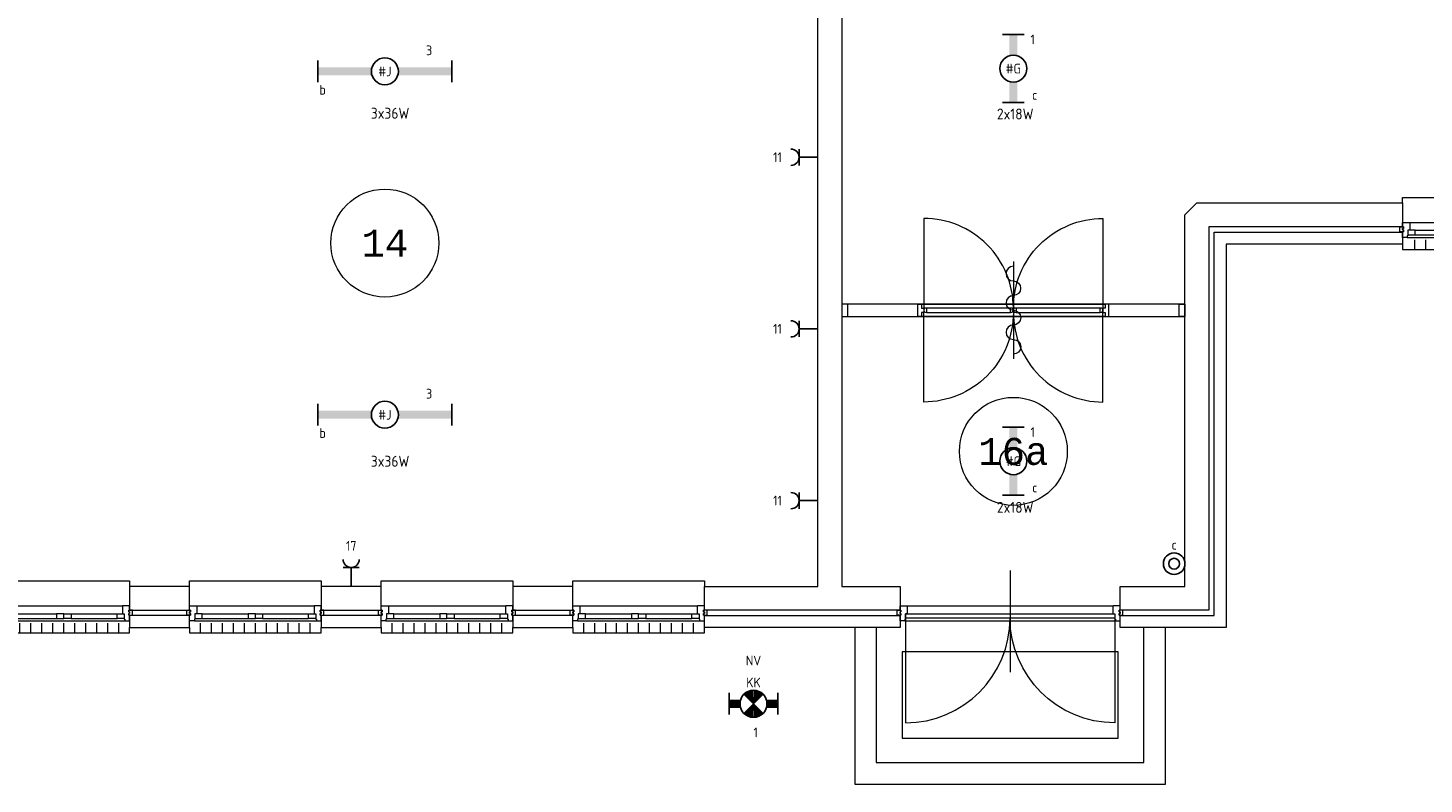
# Model space of a CAD drawing. Header units: millimetres. Extents: x 3141 to 84785, y 12240 to 40624.
# Tile 14 of 19: x 56864 to 69798, y 17824 to 24824. Entities that reach past the tile are written whole.
import ezdxf
from ezdxf.enums import TextEntityAlignment as Align
from ezdxf.xclip import XClip

# ---------------------------------------------------------------- set-up
doc = ezdxf.new("R2010")
doc.units = ezdxf.units.MM
doc.header["$LTSCALE"] = 50
doc.header["$XCLIPFRAME"] = 0
doc.layers.get('0').update_dxf_attribs({"linetype": 'CONTINUOUS'})
for name, color, linetype in [('EL6222--', 3, 'CONTINUOUS'), ('EL6311--', 3, 'CONTINUOUS'), ('EL6350--', 3, 'CONTINUOUS'), ('Xref', 8, 'CONTINUOUS'), ('Xref-beg26$0$AL$1A---_ALGEMEEN', 8, 'CONTINUOUS'), ('Xref-beg26$0$AT$1A---_TEKST050', 8, 'CONTINUOUS')]:
    doc.layers.add(name, color=color, linetype=linetype)
doc.styles.add('buro-018', font='Isocp.shx', dxfattribs={"height": 90})
doc.styles.add('Xref-beg26$0$MONOTXT', font='MONOTXT')

# ---------------------------------------------------------------- blocks, each defined once
blk = doc.blocks.new('*O56')
at = {"layer": 'Xref-beg26$0$AL$1A---_ALGEMEEN', "color": 0, "linetype": 'Continuous', "lineweight": 0}
for p, q in [((-543, 9), (543, 9)), ((-493, -63), (-67, -63)), ((-493, -106), (-67, -106)), ((67, -63), (493, -63)), ((67, -106), (493, -106)), ((-565.5, -130), (565.5, -130)), ((-508.33, -240), (-508.33, -150)), ((-406.66, -240), (-406.66, -150)), ((-305, -240), (-305, -150)), ((-203.33, -240), (-203.33, -150)), ((-101.66, -240), (-101.66, -150)), ((0, -240), (0, -150)), ((101.66, -240), (101.66, -150)), ((203.33, -240), (203.33, -150)), ((305, -240), (305, -150)), ((406.66, -240), (406.66, -150)), ((508.33, -240), (508.33, -150))]:
    blk.add_line(p, q, dxfattribs=at)
for points in [[(-610, 190), (-610, 240), (610, 240), (610, 190)], [(-610, -190), (-610, -240), (610, -240), (610, -190)]]:
    blk.add_lwpolyline(points, dxfattribs=at)
for points in [[(-610, 9), (-545.15, 9), (-543, 6.86), (-543, -63), (-560, -63), (-560, -114), (-565.5, -114), (-565.5, -127.78), (-567.72, -130), (-610, -130), (-610, -76), (-601, -76), (-601, -60), (-610, -60), (-610, -46), (-601, -46), (-601, -30), (-610, -30)], [(610, 9), (545.15, 9), (543, 6.86), (543, -63), (560, -63), (560, -114), (565.5, -114), (565.5, -127.78), (567.72, -130), (610, -130), (610, -76), (601, -76), (601, -60), (610, -60), (610, -46), (601, -46), (601, -30), (610, -30)], [(-635, -30), (-601, -30), (-601, -46), (-610, -46), (-610, -60), (-601, -60), (-601, -76), (-635, -76)], [(-560, -106), (-493, -106), (-493, -63), (-560, -63)], [(-67, -106), (0, -106), (0, -63), (-67, -63)], [(67, -106), (0, -106), (0, -63), (67, -63)], [(560, -106), (493, -106), (493, -63), (560, -63)], [(635, -30), (601, -30), (601, -46), (610, -46), (610, -60), (601, -60), (601, -76), (635, -76)]]:
    blk.add_lwpolyline(points, close=True, dxfattribs=at)
blk = doc.blocks.new('*O57')
at = {"layer": 'Xref-beg26$0$AL$1A---_ALGEMEEN', "color": 0, "linetype": 'Continuous', "lineweight": 0}
for p, q in [((-543, 9), (543, 9)), ((-493, -63), (-67, -63)), ((-493, -106), (-67, -106)), ((67, -63), (493, -63)), ((67, -106), (493, -106)), ((-565.5, -130), (565.5, -130)), ((-508.33, -240), (-508.33, -150)), ((-406.66, -240), (-406.66, -150)), ((-305, -240), (-305, -150)), ((-203.33, -240), (-203.33, -150)), ((-101.66, -240), (-101.66, -150)), ((0, -240), (0, -150)), ((101.66, -240), (101.66, -150)), ((203.33, -240), (203.33, -150)), ((305, -240), (305, -150)), ((406.66, -240), (406.66, -150)), ((508.33, -240), (508.33, -150))]:
    blk.add_line(p, q, dxfattribs=at)
for points in [[(-610, 190), (-610, 240), (610, 240), (610, 190)], [(-610, -190), (-610, -240), (610, -240), (610, -190)]]:
    blk.add_lwpolyline(points, dxfattribs=at)
for points in [[(-610, 9), (-545.15, 9), (-543, 6.86), (-543, -63), (-560, -63), (-560, -114), (-565.5, -114), (-565.5, -127.78), (-567.72, -130), (-610, -130), (-610, -76), (-601, -76), (-601, -60), (-610, -60), (-610, -46), (-601, -46), (-601, -30), (-610, -30)], [(610, 9), (545.15, 9), (543, 6.86), (543, -63), (560, -63), (560, -114), (565.5, -114), (565.5, -127.78), (567.72, -130), (610, -130), (610, -76), (601, -76), (601, -60), (610, -60), (610, -46), (601, -46), (601, -30), (610, -30)], [(-635, -30), (-601, -30), (-601, -46), (-610, -46), (-610, -60), (-601, -60), (-601, -76), (-635, -76)], [(-560, -106), (-493, -106), (-493, -63), (-560, -63)], [(-67, -106), (0, -106), (0, -63), (-67, -63)], [(67, -106), (0, -106), (0, -63), (67, -63)], [(560, -106), (493, -106), (493, -63), (560, -63)], [(635, -30), (601, -30), (601, -46), (610, -46), (610, -60), (601, -60), (601, -76), (635, -76)]]:
    blk.add_lwpolyline(points, close=True, dxfattribs=at)
blk = doc.blocks.new('*O58')
at = {"layer": 'Xref-beg26$0$AL$1A---_ALGEMEEN', "color": 0, "linetype": 'Continuous', "lineweight": 0}
for p, q in [((-543, 9), (543, 9)), ((-493, -63), (-67, -63)), ((-493, -106), (-67, -106)), ((67, -63), (493, -63)), ((67, -106), (493, -106)), ((-565.5, -130), (565.5, -130)), ((-508.33, -240), (-508.33, -150)), ((-406.66, -240), (-406.66, -150)), ((-305, -240), (-305, -150)), ((-203.33, -240), (-203.33, -150)), ((-101.66, -240), (-101.66, -150)), ((0, -240), (0, -150)), ((101.66, -240), (101.66, -150)), ((203.33, -240), (203.33, -150)), ((305, -240), (305, -150)), ((406.66, -240), (406.66, -150)), ((508.33, -240), (508.33, -150))]:
    blk.add_line(p, q, dxfattribs=at)
for points in [[(-610, 190), (-610, 240), (610, 240), (610, 190)], [(-610, -190), (-610, -240), (610, -240), (610, -190)]]:
    blk.add_lwpolyline(points, dxfattribs=at)
for points in [[(-610, 9), (-545.15, 9), (-543, 6.86), (-543, -63), (-560, -63), (-560, -114), (-565.5, -114), (-565.5, -127.78), (-567.72, -130), (-610, -130), (-610, -76), (-601, -76), (-601, -60), (-610, -60), (-610, -46), (-601, -46), (-601, -30), (-610, -30)], [(610, 9), (545.15, 9), (543, 6.86), (543, -63), (560, -63), (560, -114), (565.5, -114), (565.5, -127.78), (567.72, -130), (610, -130), (610, -76), (601, -76), (601, -60), (610, -60), (610, -46), (601, -46), (601, -30), (610, -30)], [(-635, -30), (-601, -30), (-601, -46), (-610, -46), (-610, -60), (-601, -60), (-601, -76), (-635, -76)], [(-560, -106), (-493, -106), (-493, -63), (-560, -63)], [(-67, -106), (0, -106), (0, -63), (-67, -63)], [(67, -106), (0, -106), (0, -63), (67, -63)], [(560, -106), (493, -106), (493, -63), (560, -63)], [(635, -30), (601, -30), (601, -46), (610, -46), (610, -60), (601, -60), (601, -76), (635, -76)]]:
    blk.add_lwpolyline(points, close=True, dxfattribs=at)
blk = doc.blocks.new('*O59')
at = {"layer": 'Xref-beg26$0$AL$1A---_ALGEMEEN', "color": 0, "linetype": 'Continuous', "lineweight": 0}
for p, q in [((-543, 9), (543, 9)), ((-493, -63), (-67, -63)), ((-493, -106), (-67, -106)), ((67, -63), (493, -63)), ((67, -106), (493, -106)), ((-565.5, -130), (565.5, -130)), ((-508.33, -240), (-508.33, -150)), ((-406.66, -240), (-406.66, -150)), ((-305, -240), (-305, -150)), ((-203.33, -240), (-203.33, -150)), ((-101.66, -240), (-101.66, -150)), ((0, -240), (0, -150)), ((101.66, -240), (101.66, -150)), ((203.33, -240), (203.33, -150)), ((305, -240), (305, -150)), ((406.66, -240), (406.66, -150)), ((508.33, -240), (508.33, -150))]:
    blk.add_line(p, q, dxfattribs=at)
for points in [[(-610, 190), (-610, 240), (610, 240), (610, 190)], [(-610, -190), (-610, -240), (610, -240), (610, -190)]]:
    blk.add_lwpolyline(points, dxfattribs=at)
for points in [[(-610, 9), (-545.15, 9), (-543, 6.86), (-543, -63), (-560, -63), (-560, -114), (-565.5, -114), (-565.5, -127.78), (-567.72, -130), (-610, -130), (-610, -76), (-601, -76), (-601, -60), (-610, -60), (-610, -46), (-601, -46), (-601, -30), (-610, -30)], [(610, 9), (545.15, 9), (543, 6.86), (543, -63), (560, -63), (560, -114), (565.5, -114), (565.5, -127.78), (567.72, -130), (610, -130), (610, -76), (601, -76), (601, -60), (610, -60), (610, -46), (601, -46), (601, -30), (610, -30)], [(-635, -30), (-601, -30), (-601, -46), (-610, -46), (-610, -60), (-601, -60), (-601, -76), (-635, -76)], [(-560, -106), (-493, -106), (-493, -63), (-560, -63)], [(-67, -106), (0, -106), (0, -63), (-67, -63)], [(67, -106), (0, -106), (0, -63), (67, -63)], [(560, -106), (493, -106), (493, -63), (560, -63)], [(635, -30), (601, -30), (601, -46), (610, -46), (610, -60), (601, -60), (601, -76), (635, -76)]]:
    blk.add_lwpolyline(points, close=True, dxfattribs=at)
blk = doc.blocks.new('*O96')
at = {"layer": 'Xref-beg26$0$AL$1A---_ALGEMEEN', "color": 0, "linetype": 'Continuous', "lineweight": 0}
for p, q in [((0, 705), (0, -235)), ((-953, 377), (953, 377)), ((-975.5, 238), (975.5, 238))]:
    blk.add_line(p, q, dxfattribs=at)
for points in [[(-1045, 338), (-1011, 338), (-1011, 322), (-1020, 322), (-1020, 308), (-1011, 308), (-1011, 292), (-1045, 292)], [(-1020, 377), (-955.15, 377), (-953, 374.86), (-953, 305), (-970, 305), (-970, 254), (-975.5, 254), (-975.5, 240.22), (-977.72, 238), (-1020, 238), (-1020, 292), (-1011, 292), (-1011, 308), (-1020, 308), (-1020, 322), (-1011, 322), (-1011, 338), (-1020, 338)], [(970, 305), (970, 265), (-970, 265), (-970, 305)], [(1020, 377), (955.15, 377), (953, 374.86), (953, 305), (970, 305), (970, 254), (975.5, 254), (975.5, 240.22), (977.72, 238), (1020, 238), (1020, 292), (1011, 292), (1011, 308), (1020, 308), (1020, 322), (1011, 322), (1011, 338), (1020, 338)], [(1045, 338), (1011, 338), (1011, 322), (1020, 322), (1020, 308), (1011, 308), (1011, 292), (1045, 292)]]:
    blk.add_lwpolyline(points, close=True, dxfattribs=at)
for points in [[(-970, 265), (-970, -705, 0.41421356), (0, 265)], [(970, 265), (970, -705, -0.41421356), (0, 265)]]:
    blk.add_lwpolyline(points, format="xyb", dxfattribs=at)
blk = doc.blocks.new('*O138')
at = {"layer": 'Xref-beg26$0$AL$1A---_ALGEMEEN', "color": 0, "linetype": 'Continuous', "lineweight": 0}
blk.add_lwpolyline([(0, -407, 1), (0, -271, -1), (0, -136, 1), (0, 0, -1), (0, 136, 1), (0, 271, -1), (0, 407)], format="xyb", dxfattribs=at)
blk = doc.blocks.new('Xref-beg26$0$BRW00')
at = {"layer": 'Xref-beg26$0$AL$1A---_ALGEMEEN', "color": 0, "linetype": 'Continuous', "lineweight": 0}
blk.add_blockref('*O138', (0, 0), dxfattribs=at)
blk = doc.blocks.new('Xref-beg26$0$DD0782')
at = {"layer": 'Xref-beg26$0$AL$1A---_ALGEMEEN', "color": 0, "linetype": 'Continuous', "lineweight": 0}
for p, q in [((885, -393), (885, 507)), ((35, 114), (1735, 114)), ((1735, 0), (35, 0))]:
    blk.add_line(p, q, dxfattribs=at)
for points in [[(885, 77, 0.414214), (55, 907), (55, 77)], [(885, 77, -0.414214), (1715, 907), (1715, 77)], [(885, 37, -0.414214), (55, -793), (55, 37)], [(885, 37, 0.414214), (1715, -793), (1715, 37)]]:
    blk.add_lwpolyline(points, format="xyb", dxfattribs=at)
for points in [[(0, 0), (35, 0), (35, 37), (55, 37), (55, 77), (35, 77), (35, 114), (0, 114), (0, 0)], [(80, 37), (860, 37), (860, 77), (80, 77)], [(910, 37), (1690, 37), (1690, 77), (910, 77)], [(1770, 0), (1735, 0), (1735, 37), (1715, 37), (1715, 77), (1735, 77), (1735, 114), (1770, 114), (1770, 0)]]:
    blk.add_lwpolyline(points, close=True, dxfattribs=at)
for centre, start, end in [((76, 57), 77.3196, 282.6804), ((865, 57), 257.3196, 102.6804), ((906, 57), 77.3196, 282.6804), ((1694, 57), 257.3196, 102.6804)]:
    blk.add_arc(centre, 20.5, start, end, dxfattribs=at)
blk.add_blockref('Xref-beg26$0$BRW00', (885, 57), dxfattribs=at)
blk = doc.blocks.new('*O135')
at = {"layer": 'Xref-beg26$0$AL$1A---_ALGEMEEN', "color": 0, "linetype": 'Continuous', "lineweight": 0}
for points in [[(-1590, -57), (1590, -57), (1590, 57), (-1590, 57)], [(-1535, -57), (-1535, 57), (-1590, 57), (-1590, -57)], [(1535, -57), (1535, 57), (1590, 57), (1590, -57)]]:
    blk.add_lwpolyline(points, close=True, dxfattribs=at)
at = {"layer": 'Xref-beg26$0$AL$1A---_ALGEMEEN', "color": 0, "linetype": 'Continuous', "lineweight": 0, "rotation": 180}
blk.add_blockref('Xref-beg26$0$DD0782', (885, 57), dxfattribs=at)
blk = doc.blocks.new('*O141')
at = {"layer": 'Xref-beg26$0$AL$1A---_ALGEMEEN', "color": 0, "linetype": 'Continuous', "lineweight": 0}
for points in [[(-1440, 725), (-1440, -725), (1440, -725), (1440, 725)], [(-1240, 725), (-1240, -525), (1240, -525), (1240, 725)]]:
    blk.add_lwpolyline(points, dxfattribs=at)
blk.add_lwpolyline([(-1000, -300), (1000, -300), (1000, 500), (-1000, 500)], close=True, dxfattribs=at)
blk = doc.blocks.new('*O142')
at = {"layer": 'Xref-beg26$0$AL$1A---_ALGEMEEN', "color": 0, "linetype": 'Continuous', "lineweight": 0}
for p, q in [((-353, 9), (353, 9)), ((-303, -63), (-16, -63)), ((-303, -106), (-16, -106)), ((16, -63), (303, -63)), ((16, -106), (303, -106)), ((-376, -130), (376, -130)), ((-305, -240), (-305, -150)), ((-203, -240), (-203, -150)), ((-102, -240), (-102, -150)), ((0, -240), (0, -150)), ((102, -240), (102, -150)), ((203, -240), (203, -150)), ((305, -240), (305, -150))]:
    blk.add_line(p, q, dxfattribs=at)
for points in [[(-420, 190), (-420, 240), (420, 240), (420, 190)], [(-420, -190), (-420, -240), (420, -240), (420, -190)]]:
    blk.add_lwpolyline(points, dxfattribs=at)
for points in [[(-420, 9), (-355, 9), (-353, 7), (-353, -63), (-370, -63), (-370, -114), (-376, -114), (-376, -128), (-378, -130), (-420, -130), (-420, -76), (-411, -76), (-411, -60), (-420, -60), (-420, -46), (-411, -46), (-411, -30), (-420, -30)], [(420, 9), (355, 9), (353, 7), (353, -63), (370, -63), (370, -114), (376, -114), (376, -128), (378, -130), (420, -130), (420, -76), (411, -76), (411, -60), (420, -60), (420, -46), (411, -46), (411, -30), (420, -30)], [(-445, -30), (-411, -30), (-411, -46), (-420, -46), (-420, -60), (-411, -60), (-411, -76), (-445, -76)], [(-370, -106), (-303, -106), (-303, -63), (-370, -63)], [(370, -106), (303, -106), (303, -63), (370, -63)], [(445, -30), (411, -30), (411, -46), (420, -46), (420, -60), (411, -60), (411, -76), (445, -76)]]:
    blk.add_lwpolyline(points, close=True, dxfattribs=at)
blk.add_lwpolyline([(4, -106), (-4, -106), (-4, -104, -0.397174), (-10, -98), (-10, -95, 0.406754), (-16, -90), (-16, -72), (-6, -63), (6, -63), (16, -72), (16, -90, 0.406754), (10, -95), (10, -98, -0.397174), (4, -104), (4, -106)], format="xyb", dxfattribs=at)
blk = doc.blocks.new('Xref-beg26')
at = {"layer": 'Xref-beg26$0$AL$1A---_ALGEMEEN', "linetype": 'Continuous', "lineweight": 0}
for points in [[(140320.43, 91396.32), (140540.43, 91396.32), (140540.43, 85038.82), (141080.43, 85038.82), (141080.43, 84818.82), (139268.43, 84818.82), (139268.43, 85038.82), (140320.43, 85038.82)], [(143830.43, 88588.82), (145735.43, 88588.82), (145735.43, 88368.82), (143940.43, 88368.82), (143940.43, 84818.82), (143120.43, 84818.82), (143120.43, 85038.82), (143720.43, 85038.82), (143720.43, 88478.82)], [(143990.43, 88318.82), (145735.43, 88318.82), (145735.43, 88208.82), (144100.43, 88208.82), (144100.43, 84658.82), (143120.43, 84658.82), (143120.43, 84768.82), (143990.43, 84768.82)], [(133943.43, 84818.82), (134498.43, 84818.82), (134498.43, 85038.82), (133943.43, 85038.82)], [(135718.43, 84818.82), (136273.43, 84818.82), (136273.43, 85038.82), (135718.43, 85038.82)], [(137493.43, 84818.82), (138048.43, 84818.82), (138048.43, 85038.82), (137493.43, 85038.82)], [(133943.43, 84658.82), (134498.43, 84658.82), (134498.43, 84768.82), (133943.43, 84768.82)], [(135718.43, 84658.82), (136273.43, 84658.82), (136273.43, 84768.82), (135718.43, 84768.82)], [(137493.43, 84658.82), (138048.43, 84658.82), (138048.43, 84768.82), (137493.43, 84768.82)], [(139268.43, 84768.82), (141080.43, 84768.82), (141080.43, 84658.82), (139268.43, 84658.82)]]:
    blk.add_lwpolyline(points, close=True, dxfattribs=at)
for centre in [(136307.9208, 88217.57326), (142130.43586, 86288.81318)]:
    blk.add_circle(centre, 500, dxfattribs=at)
for name, p in [('*O142', (146155.43, 88398.82)), ('*O135', (142130.43, 87595.82)), ('*O96', (142100.43, 84480.82)), ('*O56', (133333.43, 84848.82)), ('*O57', (135108.43, 84848.82)), ('*O58', (136883.43, 84848.82)), ('*O59', (138658.43, 84848.82)), ('*O141', (142100.43, 83933.82))]:
    blk.add_blockref(name, p, dxfattribs=at)
at = {"layer": 'Xref-beg26$0$AT$1A---_TEKST050', "linetype": 'Continuous', "lineweight": 0, "style": 'Xref-beg26$0$MONOTXT'}
for s, p in [('14', (136307.91, 88217.57)), ('16a', (142130.43, 86288.82))]:
    blk.add_text(s, height=250.00002, dxfattribs=at).set_placement(p, align=Align.MIDDLE)
blk = doc.blocks.new('111304')
at = {"color": 0, "linetype": 'Continuous'}
for p, q in [((-1.5, 4.5), (1.5, 4.5)), ((0, 1), (0, 4.5))]:
    blk.add_line(p, q, dxfattribs=at)
blk.add_arc((0, 6), 1.5, 180, 0, dxfattribs=at)
at = {"color": 0, "linetype": 'Continuous', "style": 'buro-018'}
for tag, p in [('E_GKAST', (0, 11.5)), ('E_GROEP', (0, 8.5)), ('E_SGROEP', (4.5, 8.5))]:
    blk.add_attdef(tag, text='', height=1.8, dxfattribs=at).set_placement(p, align=Align.MIDDLE)
at = {"color": 0, "linetype": 'Continuous', "style": 'buro-018', "flags": 1}
for tag, p in [('E_VERMCODE', (13, 8.5)), ('E_MATCODE', (0, 0))]:
    blk.add_attdef(tag, text='', height=1.8, dxfattribs=at).set_placement(p, align=Align.MIDDLE)
blk = doc.blocks.new('1115B61240')
at = {"color": 0}
for p, q in [((-12.4, 2), (-12.4, -2)), ((12.4, 2), (12.4, -2))]:
    blk.add_line(p, q, dxfattribs=at)
at = {"color": 0, "linetype": 'Continuous'}
blk.add_circle((0, 0), 2.5, dxfattribs=at)
at = {"color": 0}
for points in [[(-2.5, 0.75), (-12.4, 0.75), (-2.5, -0.75), (-12.4, -0.75)], [(2.5, 0.75), (12.4, 0.75), (2.5, -0.75), (12.4, -0.75)]]:
    blk.add_solid(points, dxfattribs=at)
at = {"color": 0, "linetype": 'Continuous', "style": 'buro-018'}
for tag, p in [('E_GKAST', (0, 8)), ('E_GROEP', (0, 5)), ('E_SGROEP', (4.5, 5)), ('E_ARMCODE', (0, 0)), ('E_SLET', (4.5, -3))]:
    blk.add_attdef(tag, text='', height=1.8, dxfattribs=at).set_placement(p, align=Align.MIDDLE)
blk = doc.blocks.new('1115B6630')
at = {"color": 0}
for p, q in [((-6.3, 2), (-6.3, -2)), ((6.3, 2), (6.3, -2))]:
    blk.add_line(p, q, dxfattribs=at)
at = {"color": 0, "linetype": 'Continuous'}
blk.add_circle((0, 0), 2.5, dxfattribs=at)
at = {"color": 0}
for points in [[(-2.5, 0.75), (-6.3, 0.75), (-2.5, -0.75), (-6.3, -0.75)], [(2.5, 0.75), (6.3, 0.75), (2.5, -0.75), (6.3, -0.75)]]:
    blk.add_solid(points, dxfattribs=at)
at = {"color": 0, "linetype": 'Continuous', "style": 'buro-018'}
for tag, p in [('E_GKAST', (0, 8)), ('E_GROEP', (0, 5)), ('E_SGROEP', (4.5, 5)), ('E_ARMCODE', (0, 0)), ('E_SLET', (4.5, -3))]:
    blk.add_attdef(tag, text='', height=1.8, dxfattribs=at).set_placement(p, align=Align.MIDDLE)
blk = doc.blocks.new('111410')
at = {"color": 0, "linetype": 'Continuous'}
for radius in [2, 1]:
    blk.add_circle((0, 3), radius, dxfattribs=at)
at = {"color": 0, "linetype": 'Continuous', "style": 'buro-018'}
for tag, p in [('E_SLET1', (0, 7)), ('E_GROEP', (0, 0)), ('E_GKAST', (0, 0))]:
    blk.add_attdef(tag, text='', height=1.8, dxfattribs=at).set_placement(p, align=Align.MIDDLE)
at = {"color": 0, "linetype": 'Continuous', "style": 'buro-018', "flags": 1}
for tag in ['E_MATCODE', 'E_SGROEP']:
    blk.add_attdef(tag, text='', height=1.8, dxfattribs=at).set_placement((0, 0), align=Align.MIDDLE)
blk = doc.blocks.new('E00018')
at = {"color": 0, "linetype": 'Continuous'}
for p, q in [((-1.77, -1.77), (1.77, 1.77)), ((1.77, -1.77), (-1.77, 1.77))]:
    blk.add_line(p, q, dxfattribs=at)
at = {"color": 0, "linetype": 'Continuous', "const_width": 2.5}
for points in [[(-0.88, 0.88, -0.198912), (0, 1.25, -0.198912), (0.88, 0.88, -1)], [(-0.88, -0.88, 0.198912), (0, -1.25, 0.198912), (0.88, -0.88, 1)]]:
    blk.add_lwpolyline(points, format="xyb", dxfattribs=at)
blk = doc.blocks.new('1115B7330-NO1')
at = {"color": 0}
for p, q in [((-4.5, 2), (-4.5, -2)), ((4.5, 2), (4.5, -2))]:
    blk.add_line(p, q, dxfattribs=at)
at = {"color": 0, "linetype": 'Continuous'}
blk.add_circle((0, 0), 2.5, dxfattribs=at)
at = {"color": 0}
for points in [[(-2.5, 0.75), (-4.5, 0.75), (-2.5, -0.75), (-4.5, -0.75)], [(2.5, 0.75), (4.5, 0.75), (2.5, -0.75), (4.5, -0.75)]]:
    blk.add_solid(points, dxfattribs=at)
at = {"color": 0, "zscale": 50}
blk.add_blockref('E00018', (0, 0), dxfattribs=at)
at = {"color": 0, "linetype": 'Continuous', "style": 'buro-018'}
for tag, p in [('E_GKAST', (0, 8)), ('E_GROEP', (0, 5)), ('E_SGROEP', (4.5, 5)), ('E_ARMCODE', (0, 0)), ('E_SLET', (4.5, -3))]:
    blk.add_attdef(tag, text='', height=1.8, dxfattribs=at).set_placement(p, align=Align.MIDDLE)

msp = doc.modelspace()

# ---------------------------------------------------------------- block references
at = {"layer": 'EL6222--'}
ref = msp.add_blockref('111304', (64233, 23627), dxfattribs=dict(at, xscale=-50, yscale=50, zscale=50, rotation=90))
ref.add_attrib('E_GROEP', '11', dxfattribs={"layer": '0', "color": 1, "linetype": 'Continuous', "height": 90, "style": 'buro-018'}).set_placement((63808, 23627), align=Align.MIDDLE)
ref = msp.add_blockref('111304', (64233, 22038), dxfattribs=dict(at, xscale=-50, yscale=50, zscale=50, rotation=90))
ref.add_attrib('E_GROEP', '11', dxfattribs={"layer": '0', "color": 1, "linetype": 'Continuous', "height": 90, "style": 'buro-018'}).set_placement((63808, 22038), align=Align.MIDDLE)
ref = msp.add_blockref('111304', (64233, 20448), dxfattribs=dict(at, xscale=-50, yscale=50, zscale=50, rotation=90))
ref.add_attrib('E_GROEP', '11', dxfattribs={"layer": '0', "color": 1, "linetype": 'Continuous', "height": 90, "style": 'buro-018'}).set_placement((63808, 20448), align=Align.MIDDLE)
ref = msp.add_blockref('111304', (59859, 19604), dxfattribs=dict(at, xscale=-50, yscale=50, zscale=50))
ref.add_attrib('E_GROEP', '17', dxfattribs={"layer": '0', "color": 1, "linetype": 'Continuous', "height": 90, "style": 'buro-018'}).set_placement((59859, 20029), align=Align.MIDDLE)
at = {"layer": 'EL6311--'}
ref = msp.add_blockref('1115B6630', (65993, 24448), dxfattribs=dict(at, xscale=50, yscale=50, zscale=50, rotation=270))
ref.add_attrib('E_ARMCODE', '#G', dxfattribs={"layer": '0', "color": 1, "linetype": 'Continuous', "height": 90, "style": 'buro-018'}).set_placement((65993, 24448), align=Align.MIDDLE)
ref.add_attrib('E_SLET', 'c', dxfattribs={"layer": '0', "color": 1, "linetype": 'Continuous', "height": 90, "style": 'buro-018'}).set_placement((66191, 24204), align=Align.MIDDLE)
ref.add_attrib('E_GROEP', '1', dxfattribs={"layer": '0', "color": 1, "linetype": 'Continuous', "height": 90, "style": 'buro-018'}).set_placement((66172, 24718), align=Align.MIDDLE)
ref = msp.add_blockref('1115B61240', (60171, 24422), dxfattribs=dict(at, xscale=50, yscale=50, zscale=50))
ref.add_attrib('E_ARMCODE', '#J', dxfattribs={"layer": '0', "color": 1, "linetype": 'Continuous', "height": 90, "style": 'buro-018'}).set_placement((60171, 24422), align=Align.MIDDLE)
ref.add_attrib('E_SLET', 'b', dxfattribs={"layer": '0', "color": 1, "linetype": 'Continuous', "height": 90, "style": 'buro-018'}).set_placement((59594, 24252), align=Align.MIDDLE)
ref.add_attrib('E_GROEP', '3', dxfattribs={"layer": '0', "color": 1, "linetype": 'Continuous', "height": 90, "style": 'buro-018'}).set_placement((60581, 24617), align=Align.MIDDLE)
ref = msp.add_blockref('1115B61240', (60171, 21243), dxfattribs=dict(at, xscale=50, yscale=50, zscale=50))
ref.add_attrib('E_ARMCODE', '#J', dxfattribs={"layer": '0', "color": 1, "linetype": 'Continuous', "height": 90, "style": 'buro-018'}).set_placement((60171, 21243), align=Align.MIDDLE)
ref.add_attrib('E_SLET', 'b', dxfattribs={"layer": '0', "color": 1, "linetype": 'Continuous', "height": 90, "style": 'buro-018'}).set_placement((59594, 21074), align=Align.MIDDLE)
ref.add_attrib('E_GROEP', '3', dxfattribs={"layer": '0', "color": 1, "linetype": 'Continuous', "height": 90, "style": 'buro-018'}).set_placement((60581, 21438), align=Align.MIDDLE)
ref = msp.add_blockref('1115B6630', (65994, 20813), dxfattribs=dict(at, xscale=50, yscale=50, zscale=50, rotation=270))
ref.add_attrib('E_ARMCODE', '#G', dxfattribs={"layer": '0', "color": 1, "linetype": 'Continuous', "height": 90, "style": 'buro-018'}).set_placement((65994, 20813), align=Align.MIDDLE)
ref.add_attrib('E_SLET', 'c', dxfattribs={"layer": '0', "color": 1, "linetype": 'Continuous', "height": 90, "style": 'buro-018'}).set_placement((66192, 20569), align=Align.MIDDLE)
ref.add_attrib('E_GROEP', '1', dxfattribs={"layer": '0', "color": 1, "linetype": 'Continuous', "height": 90, "style": 'buro-018'}).set_placement((66173, 21083), align=Align.MIDDLE)
ref = msp.add_blockref('111410', (67333, 19864), dxfattribs=dict(at, xscale=50, yscale=50, zscale=50, rotation=270))
ref.add_attrib('E_SLET1', 'c', dxfattribs={"layer": '0', "color": 1, "linetype": 'Continuous', "height": 90, "style": 'buro-018'}).set_placement((67483, 20039), align=Align.MIDDLE)
at = {"layer": 'EL6350--'}
ref = msp.add_blockref('1115B7330-NO1', (63586, 18567), dxfattribs=dict(at, xscale=50, yscale=50, zscale=50))
ref.add_attrib('E_ARMCODE', 'KK', dxfattribs={"layer": '0', "color": 1, "linetype": 'Continuous', "height": 90, "style": 'buro-018'}).set_placement((63586, 18764), align=Align.MIDDLE)
ref.add_attrib('E_GROEP', '1', dxfattribs={"layer": '0', "color": 1, "linetype": 'Continuous', "height": 90, "style": 'buro-018'}).set_placement((63606, 18302), align=Align.MIDDLE)
ref.add_attrib('E_GKAST', 'NV', dxfattribs={"layer": '0', "color": 1, "linetype": 'Continuous', "height": 90, "style": 'buro-018'}).set_placement((63586, 18967), align=Align.MIDDLE)
at = {"layer": 'Xref'}
ref = msp.add_blockref('Xref-beg26', (-76137, -65385), dxfattribs=at)
XClip(ref).set_block_clipping_path([(78990.3724838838, 77624.9615581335), (160922.2916472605, 106219.4632938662)])

# ---------------------------------------------------------------- texts
at = {"layer": 'EL6222--', "color": 1, "style": 'buro-018'}
for s, p in [('3x36W', (60041, 23984)), ('2x18W', (65841, 23977)), ('3x36W', (60041, 20762)), ('2x18W', (65841, 20335))]:
    msp.add_text(s, height=101.2, dxfattribs=at).set_placement(p)

doc.saveas('drawing.dxf')
